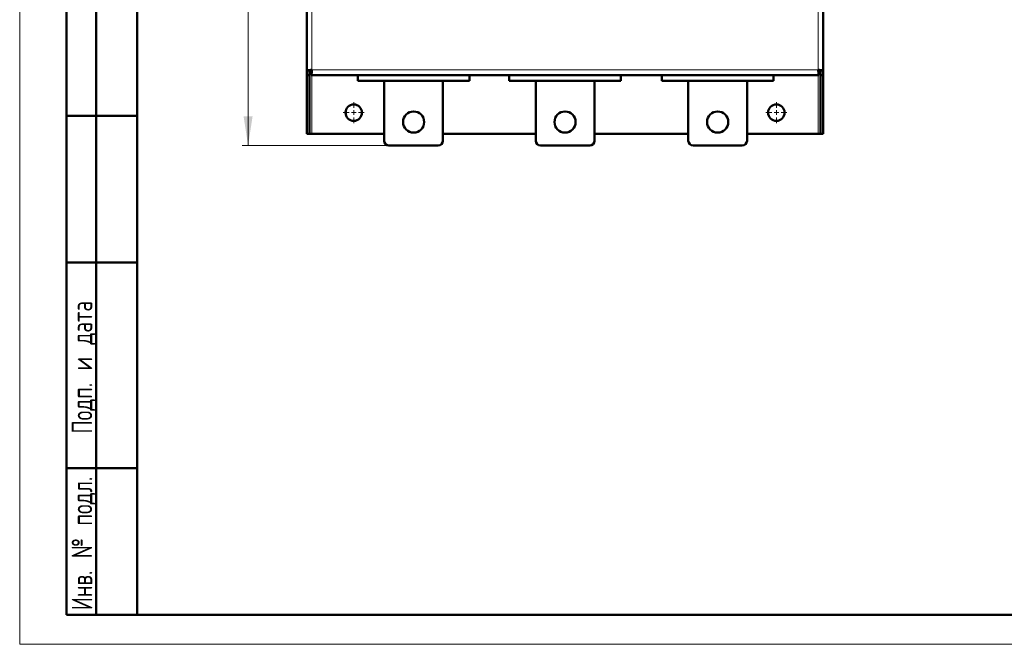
# Model space of a CAD drawing. Header units: millimetres. Extents: x 0 to 420, y 0 to 297.
# Tile 1 of 12: x 0 to 168, y 0 to 106. Entities that reach past the tile are written whole.
import ezdxf

# ---------------------------------------------------------------- set-up
doc = ezdxf.new("R2010")
doc.units = ezdxf.units.MM
doc.styles.add('SLDTEXTSTYLE0', font='TXT', dxfattribs={"width": 0.7, "bigfont": 'bigfont'})
doc.styles.add('SLDTEXTSTYLE1', font='TXT', dxfattribs={"width": 0.7})
doc.dimstyles.new('SLDDIMSTYLE0', dxfattribs={"dimtxt": 5, "dimasz": 5, "dimexe": 0, "dimexo": 0.0625, "dimgap": 1.25, "dimtad": 2, "dimdec": 1, "dimlfac": 2.5, "dimrnd": 1e-09, "dimzin": 12, "dimdsep": 46, "dimtxsty": 'SLDTEXTSTYLE1', "dimsah": 1, "dimcen": 0.09, "dimadec": 0, "dimazin": 3, "dimtfac": 1, "dimtdec": 3, "dimtofl": 0, "dimtmove": 0, "dimatfit": 3, "dimfxl": 0, "dimfrac": 2, "dimtolj": 1, "dimtzin": 12, "dimarcsym": 0})

# ---------------------------------------------------------------- blocks, each defined once
blk = doc.blocks.new('_D_1')
at = {"color": 7, "linetype": 'Continuous', "lineweight": 0}
for p, q in [((62.9, 233.15), (37.91, 233.15)), ((38.91, 233.15), (38.91, 84.95)), ((62.9, 84.95), (37.91, 84.95))]:
    blk.add_line(p, q, dxfattribs=at)
at = {"color": 7, "linetype": 'Continuous', "lineweight": 18}
for points in [[(38.91, 233.15), (38.14, 228.15), (39.68, 228.15)], [(38.91, 84.95), (39.68, 89.95), (38.14, 89.95)]]:
    blk.add_solid(points, dxfattribs=at)
at = {"color": 7, "linetype": 'Continuous', "lineweight": 18, "insert": (32.46, 157.45), "char_height": 5, "attachment_point": 1, "rotation": 90, "style": 'SLDTEXTSTYLE0'}
blk.add_mtext('В', dxfattribs=at)
blk = doc.blocks.new('SW_CENTERMARKSYMBOL_4')
at = {"color": 0, "linetype": 'Continuous', "lineweight": 18}
for p, q in [((0, 0.8), (0, 1.8)), ((-0.8, 0), (-1.8, 0)), ((0, 0), (-0.4, 0)), ((0, 0), (0, 0.4)), ((0, 0), (0, -0.4)), ((0, 0), (0.4, 0)), ((0.8, 0), (1.8, 0)), ((0, -0.8), (0, -1.8))]:
    blk.add_line(p, q, dxfattribs=at)
blk = doc.blocks.new('SW_CENTERMARKSYMBOL_5')
at = {"color": 0, "linetype": 'Continuous', "lineweight": 18}
for p, q in [((0, 0.8), (0, 1.8)), ((-0.8, 0), (-1.8, 0)), ((0, 0), (-0.4, 0)), ((0, 0), (0, 0.4)), ((0, 0), (0, -0.4)), ((0, 0), (0.4, 0)), ((0.8, 0), (1.8, 0)), ((0, -0.8), (0, -1.8))]:
    blk.add_line(p, q, dxfattribs=at)

msp = doc.modelspace()

# ---------------------------------------------------------------- linework, layer by layer
at = {"color": 7, "linetype": 'Continuous', "lineweight": 18}
for p, q in [((0, 297), (0, 0)), ((0, 0), (420, 0))]:
    msp.add_line(p, q, dxfattribs=at)
at = {"color": 7, "linetype": 'Continuous', "lineweight": 50}
for p, q in [((20, 292), (20, 5)), ((20, 292), (20, 5)), ((48.909, 220.189), (48.909, 97.715)), ((136.909, 97.715), (136.909, 220.189)), ((8, 5), (8, 150)), ((13, 5), (13, 150)), ((49.389, 97.715), (48.909, 97.715)), ((48.909, 96.952), (48.909, 97.715)), ((49.389, 96.952), (49.389, 97.715)), ((49.509, 97.672), (49.509, 97.774)), ((49.671, 96.952), (49.671, 97.432)), ((136.146, 97.432), (136.146, 96.952)), ((136.309, 97.774), (136.309, 97.672)), ((136.909, 97.715), (136.429, 97.715)), ((136.429, 97.715), (136.429, 96.952)), ((136.909, 96.952), (136.909, 97.715)), ((48.909, 96.952), (49.389, 96.952)), ((48.909, 86.952), (48.909, 96.952)), ((49.389, 96.952), (49.389, 86.952)), ((49.671, 96.952), (136.146, 96.952)), ((57.609, 95.952), (57.609, 96.952)), ((57.609, 95.952), (76.609, 95.952)), ((62.109, 95.952), (62.109, 85.752)), ((72.109, 85.752), (72.109, 95.952)), ((76.609, 95.952), (76.609, 96.952)), ((83.409, 95.952), (83.409, 96.952)), ((83.409, 95.952), (102.409, 95.952)), ((87.909, 95.952), (87.909, 85.752)), ((97.909, 85.752), (97.909, 95.952)), ((102.409, 95.952), (102.409, 96.952)), ((109.409, 95.952), (109.409, 96.952)), ((109.409, 95.952), (128.409, 95.952)), ((113.909, 95.952), (113.909, 85.752)), ((123.909, 85.752), (123.909, 95.952)), ((128.409, 95.952), (128.409, 96.952)), ((136.429, 96.952), (136.909, 96.952)), ((136.429, 86.952), (136.429, 96.952)), ((136.909, 86.952), (136.909, 96.952)), ((20, 90), (8, 90)), ((49.389, 86.952), (48.909, 86.952)), ((49.789, 86.952), (49.389, 86.952)), ((62.109, 86.952), (49.789, 86.952)), ((87.909, 86.952), (72.109, 86.952)), ((113.909, 86.952), (97.909, 86.952)), ((136.029, 86.952), (123.909, 86.952)), ((136.429, 86.952), (136.029, 86.952)), ((136.909, 86.952), (136.429, 86.952)), ((62.909, 84.952), (71.309, 84.952)), ((88.709, 84.952), (97.109, 84.952)), ((114.709, 84.952), (123.109, 84.952)), ((20, 65), (8, 65)), ((8, 30), (20, 30)), ((8, 5), (20, 5)), ((20, 5), (415, 5))]:
    msp.add_line(p, q, dxfattribs=at)
at = {"color": 9, "linetype": 'Continuous', "lineweight": 18}
for p, q in [((49.789, 220.072), (49.789, 97.832)), ((136.029, 97.832), (136.029, 220.072)), ((49.789, 97.832), (136.029, 97.832)), ((49.789, 86.952), (49.789, 96.952)), ((136.029, 96.952), (136.029, 86.952))]:
    msp.add_line(p, q, dxfattribs=at)
at = {"color": 7, "linetype": 'Continuous', "lineweight": 50}
for centre, radius in [((56.909, 90.552), 1.4), ((67.109, 88.952), 1.8), ((92.909, 88.952), 1.8), ((118.909, 88.952), 1.8), ((128.909, 90.552), 1.4)]:
    msp.add_circle(centre, radius, dxfattribs=at)
for centre, radius, start, end in [((50.229, 97.672), 0.72, 180, 219.30096), ((135.589, 97.672), 0.72, 320.69904, 0), ((62.909, 85.752), 0.8, 180, 270), ((71.309, 85.752), 0.8, 270, 0), ((88.709, 85.752), 0.8, 180, 270), ((97.109, 85.752), 0.8, 270, 0), ((114.709, 85.752), 0.8, 180, 270), ((123.109, 85.752), 0.8, 270, 0)]:
    msp.add_arc(centre, radius, start, end, dxfattribs=at)
for points in [[(48.909, 97.715), (48.922, 97.724), (48.948, 97.744), (49.152, 97.773), (49.443, 97.803), (49.673, 97.822), (49.789, 97.832)], [(49.789, 97.832), (49.736, 97.822), (49.631, 97.803), (49.499, 97.773), (49.407, 97.744), (49.395, 97.724), (49.389, 97.715)], [(49.789, 97.832), (49.779, 97.717), (49.759, 97.486), (49.73, 97.195), (49.701, 96.992), (49.681, 96.965), (49.671, 96.952)], [(49.671, 97.432), (49.681, 97.438), (49.701, 97.45), (49.73, 97.542), (49.759, 97.675), (49.779, 97.779), (49.789, 97.832)], [(136.146, 96.952), (136.136, 96.965), (136.116, 96.992), (136.087, 97.195), (136.058, 97.486), (136.038, 97.717), (136.029, 97.832)], [(136.029, 97.832), (136.144, 97.822), (136.375, 97.803), (136.665, 97.773), (136.869, 97.744), (136.895, 97.724), (136.909, 97.715)], [(136.029, 97.832), (136.038, 97.779), (136.058, 97.675), (136.087, 97.542), (136.116, 97.45), (136.136, 97.438), (136.146, 97.432)], [(136.429, 97.715), (136.423, 97.724), (136.411, 97.744), (136.318, 97.773), (136.186, 97.803), (136.081, 97.822), (136.029, 97.832)]]:
    msp.add_open_spline(points, degree=3, dxfattribs=at)

# ---------------------------------------------------------------- block references
at = {"color": 7, "linetype": 'Continuous', "lineweight": 0}
for name, p in [('SW_CENTERMARKSYMBOL_4', (56.909, 90.552)), ('SW_CENTERMARKSYMBOL_5', (128.909, 90.552))]:
    msp.add_blockref(name, p, dxfattribs=at)

# ---------------------------------------------------------------- texts
at = {"color": 7, "linetype": 'Continuous', "lineweight": 0, "char_height": 3.5, "attachment_point": 2, "rotation": 90, "style": 'SLDTEXTSTYLE0'}
for s, insert in [('Подп. и дата', (8.861, 47.176)), ('Инв. № подл.', (8.861, 17.178))]:
    msp.add_mtext(s, dxfattribs=dict(at, insert=insert))

# ---------------------------------------------------------------- dimensions: what is measured, and where the dimension line sits
at = {"color": 7, "linetype": 'Continuous', "lineweight": 18}
dim = msp.add_linear_dim(base=(38.909, 84.952), p1=(62.909, 233.152), p2=(62.909, 84.952), angle=90, text='В', dimstyle='SLDDIMSTYLE0', dxfattribs=at)
dim.commit()
dim.dimension.update_dxf_attribs({"geometry": '_D_1', "text_midpoint": (38.909, 159.052), "dimtype": 160})

doc.saveas('drawing.dxf')
